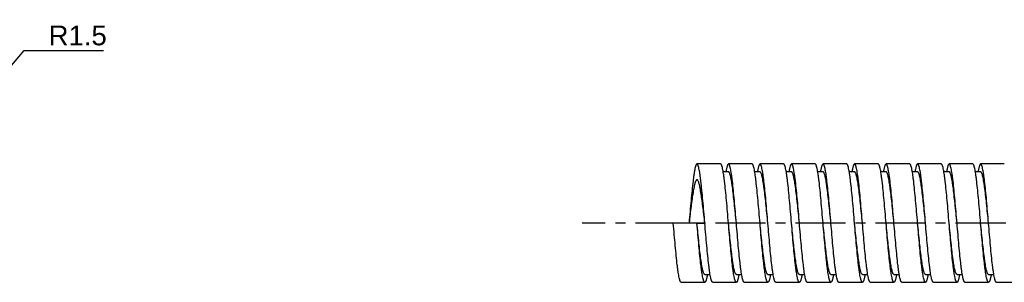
# Model space of a CAD drawing. Header units: millimetres. Extents: x 601 to 1195, y -13 to 407.
# Tile 5 of 8: x 869 to 994, y 249 to 282. Entities that reach past the tile are written whole.
import ezdxf

# ---------------------------------------------------------------- set-up
doc = ezdxf.new("R2010")
doc.units = ezdxf.units.MM
doc.header["$LTSCALE"] = 0.1
doc.linetypes.add('CENTERX2', pattern=[101.6, 63.5, -12.7, 12.7, -12.7])
doc.layers.add('CENTER', color=1, linetype='CENTERX2')
doc.layers.add('DIM', color=3, linetype='Continuous')
doc.styles.get("Standard").update_dxf_attribs({"font": 'arial_0.ttf'})
doc.dimstyles.new('ISO-25', dxfattribs={"dimtxt": 2.5, "dimasz": 2.5, "dimexe": 1.25, "dimexo": 0.625, "dimtad": 1, "dimtxsty": 'Standard', "dimcen": 2.5, "dimadec": 0, "dimazin": 0, "dimtfac": 1, "dimtmove": 0, "dimatfit": 3, "dimfxl": 1, "dimarcsym": 0})

msp = doc.modelspace()

# ---------------------------------------------------------------- linework, layer by layer
at = {"color": 7, "linetype": 'Continuous'}
for p, q in [((957.702, 263.516), (954.702, 263.516)), ((958.702, 262.516), (958.03, 262.516)), ((961.702, 263.516), (958.702, 263.516)), ((962.702, 262.516), (962.034, 262.516)), ((965.702, 263.516), (962.702, 263.516)), ((966.702, 262.516), (966.03, 262.516)), ((966.702, 263.516), (966.701, 263.516)), ((969.702, 263.516), (966.702, 263.516)), ((969.702, 263.516), (969.701, 263.516)), ((970.702, 262.516), (970.032, 262.516)), ((970.702, 262.516), (970.701, 262.516)), ((973.702, 263.516), (970.702, 263.516)), ((974.702, 262.516), (974.031, 262.516)), ((977.702, 263.516), (974.702, 263.516)), ((978.702, 262.516), (978.03, 262.516)), ((981.702, 263.516), (978.702, 263.516)), ((982.702, 262.516), (982.034, 262.516)), ((985.702, 263.516), (982.702, 263.516)), ((986.702, 262.516), (986.03, 262.516)), ((989.702, 263.516), (986.702, 263.516)), ((990.702, 262.516), (990.032, 262.516)), ((993.702, 263.516), (990.702, 263.516)), ((951.702, 256.016), (951.701, 256.033)), ((951.701, 256.033), (954.701, 256.033)), ((954.702, 256.016), (954.701, 256.033)), ((954.701, 256.031), (955.701, 256.031)), ((955.702, 256.016), (955.701, 256.031)), ((955.702, 249.516), (956.372, 249.516)), ((959.702, 249.516), (960.374, 249.516)), ((963.702, 249.516), (964.37, 249.516)), ((967.702, 249.516), (968.374, 249.516)), ((971.702, 249.516), (972.373, 249.516)), ((975.702, 249.516), (976.372, 249.516)), ((979.702, 249.516), (980.374, 249.516)), ((983.702, 249.516), (984.37, 249.516)), ((987.702, 249.516), (988.374, 249.516)), ((991.702, 249.516), (992.373, 249.516)), ((952.702, 248.516), (955.702, 248.516)), ((956.702, 248.516), (959.702, 248.516)), ((960.702, 248.516), (963.702, 248.516)), ((964.702, 248.516), (967.702, 248.516)), ((968.702, 248.516), (971.702, 248.516)), ((972.702, 248.516), (975.702, 248.516)), ((976.702, 248.516), (979.702, 248.516)), ((980.702, 248.516), (983.702, 248.516)), ((984.702, 248.516), (987.702, 248.516)), ((988.702, 248.516), (991.702, 248.516)), ((992.702, 248.516), (995.702, 248.516))]:
    msp.add_line(p, q, dxfattribs=at)
for points, knots in [([(954.702, 263.516), (954.678, 263.516), (954.64, 263.485), (954.605, 263.431), (954.574, 263.367), (954.544, 263.287), (954.499, 263.145), (954.446, 262.926), (954.385, 262.612), (954.323, 262.236), (954.262, 261.8), (954.175, 261.112), (954.07, 260.139), (953.948, 258.861), (953.826, 257.475), (953.745, 256.52), (953.704, 256.033)], [0, 0, 0, 0, 0.0094838, 0.0166822, 0.0259077, 0.0372626, 0.0507851, 0.0843488, 0.126458, 0.1767989, 0.2349306, 0.3003343, 0.4504467, 0.6215074, 0.8070409, 1, 1, 1, 1]), ([(955.701, 256.031), (955.66, 256.518), (955.579, 257.473), (955.456, 258.86), (955.334, 260.138), (955.229, 261.111), (955.143, 261.799), (955.081, 262.236), (955.02, 262.612), (954.959, 262.926), (954.905, 263.145), (954.861, 263.287), (954.83, 263.367), (954.799, 263.431), (954.765, 263.485), (954.726, 263.516), (954.702, 263.516)], [0, 0, 0, 0, 0.1929439, 0.3784718, 0.5495337, 0.6996516, 0.7650545, 0.8231938, 0.8735337, 0.9156496, 0.9492123, 0.9627389, 0.9740937, 0.9833163, 0.9905166, 1, 1, 1, 1]), ([(958.702, 256.016), (958.661, 256.503), (958.58, 257.46), (958.457, 258.85), (958.335, 260.13), (958.23, 261.106), (958.143, 261.795), (958.082, 262.232), (958.02, 262.61), (957.959, 262.924), (957.906, 263.144), (957.861, 263.286), (957.831, 263.367), (957.799, 263.431), (957.765, 263.485), (957.726, 263.516), (957.702, 263.516)], [0, 0, 0, 0, 0.1928438, 0.3783317, 0.5493972, 0.6995456, 0.764969, 0.8231296, 0.8734902, 0.9156244, 0.949202, 0.9627343, 0.9740934, 0.9833188, 0.9905202, 1, 1, 1, 1]), ([(958.702, 263.516), (958.668, 263.516), (958.617, 263.457), (958.574, 263.369), (958.534, 263.259), (958.494, 263.121), (958.435, 262.879), (958.398, 262.682), (958.374, 262.542)], [0, 0, 0, 0, 0.0978906, 0.1812388, 0.2911113, 0.428121, 0.5922061, 1, 1, 1, 1]), ([(959.702, 256.016), (959.661, 256.503), (959.58, 257.46), (959.457, 258.85), (959.335, 260.13), (959.23, 261.106), (959.143, 261.795), (959.082, 262.232), (959.02, 262.61), (958.959, 262.924), (958.906, 263.144), (958.861, 263.286), (958.831, 263.367), (958.799, 263.431), (958.765, 263.485), (958.726, 263.516), (958.702, 263.516)], [0, 0, 0, 0, 0.1928438, 0.3783312, 0.549396, 0.6995437, 0.7649709, 0.8231271, 0.873492, 0.915622, 0.9492033, 0.9627322, 0.9740918, 0.9833208, 0.9905207, 1, 1, 1, 1]), ([(959.702, 256.016), (959.661, 256.438), (959.58, 257.268), (959.457, 258.472), (959.335, 259.582), (959.23, 260.427), (959.143, 261.025), (959.082, 261.404), (959.02, 261.731), (958.959, 262.003), (958.898, 262.219), (958.845, 262.361), (958.799, 262.443), (958.763, 262.491), (958.726, 262.516), (958.702, 262.516)], [0, 0, 0, 0, 0.1922244, 0.3771343, 0.5477053, 0.6974873, 0.7627915, 0.8208864, 0.8712453, 0.9134563, 0.9472156, 0.972428, 0.981909, 0.9894548, 1, 1, 1, 1]), ([(962.702, 256.016), (962.661, 256.503), (962.58, 257.46), (962.457, 258.85), (962.335, 260.13), (962.23, 261.106), (962.143, 261.795), (962.082, 262.232), (962.02, 262.61), (961.959, 262.924), (961.906, 263.144), (961.861, 263.286), (961.831, 263.367), (961.799, 263.431), (961.765, 263.485), (961.726, 263.516), (961.702, 263.516)], [0, 0, 0, 0, 0.1928438, 0.3783312, 0.549396, 0.6995437, 0.7649709, 0.8231271, 0.873492, 0.915622, 0.9492033, 0.9627322, 0.9740918, 0.9833208, 0.9905207, 1, 1, 1, 1]), ([(962.702, 263.516), (962.668, 263.516), (962.617, 263.457), (962.574, 263.368), (962.533, 263.257), (962.493, 263.118), (962.434, 262.875), (962.397, 262.676), (962.373, 262.534)], [0, 0, 0, 0, 0.0977018, 0.1810618, 0.2909346, 0.427964, 0.5921262, 1, 1, 1, 1]), ([(963.702, 256.016), (963.661, 256.503), (963.58, 257.46), (963.457, 258.85), (963.335, 260.13), (963.23, 261.106), (963.143, 261.795), (963.082, 262.232), (963.02, 262.61), (962.959, 262.924), (962.906, 263.144), (962.861, 263.286), (962.831, 263.367), (962.799, 263.431), (962.765, 263.485), (962.726, 263.516), (962.702, 263.516)], [0, 0, 0, 0, 0.1928441, 0.3783322, 0.5493977, 0.6995458, 0.7649695, 0.823129, 0.8734912, 0.9156233, 0.9492035, 0.9627352, 0.9740922, 0.9833189, 0.9905218, 1, 1, 1, 1]), ([(963.702, 256.016), (963.661, 256.438), (963.58, 257.268), (963.457, 258.472), (963.335, 259.582), (963.23, 260.427), (963.143, 261.025), (963.082, 261.404), (963.02, 261.731), (962.959, 262.003), (962.898, 262.219), (962.845, 262.361), (962.799, 262.443), (962.763, 262.491), (962.726, 262.516), (962.702, 262.516)], [0, 0, 0, 0, 0.1922243, 0.3771342, 0.5477052, 0.6974872, 0.7627912, 0.8208865, 0.8712449, 0.9134566, 0.9472151, 0.9724283, 0.9819091, 0.9894543, 1, 1, 1, 1]), ([(966.702, 256.016), (966.661, 256.503), (966.58, 257.46), (966.457, 258.85), (966.335, 260.13), (966.23, 261.106), (966.143, 261.795), (966.082, 262.232), (966.02, 262.61), (965.959, 262.924), (965.906, 263.144), (965.861, 263.286), (965.831, 263.367), (965.799, 263.431), (965.765, 263.485), (965.726, 263.516), (965.702, 263.516)], [0, 0, 0, 0, 0.1928441, 0.3783322, 0.5493977, 0.6995458, 0.7649695, 0.823129, 0.8734912, 0.9156233, 0.9492035, 0.9627352, 0.9740922, 0.9833189, 0.9905218, 1, 1, 1, 1]), ([(966.701, 263.516), (966.666, 263.515), (966.616, 263.455), (966.573, 263.366), (966.532, 263.254), (966.492, 263.115), (966.434, 262.872), (966.397, 262.673), (966.372, 262.532)], [0, 0, 0, 0, 0.0984395, 0.1821315, 0.2922185, 0.4292317, 0.5931567, 1, 1, 1, 1]), ([(967.702, 256.016), (967.661, 256.503), (967.58, 257.46), (967.457, 258.85), (967.335, 260.13), (967.23, 261.106), (967.143, 261.795), (967.082, 262.232), (967.02, 262.61), (966.959, 262.924), (966.906, 263.144), (966.861, 263.286), (966.831, 263.367), (966.799, 263.431), (966.765, 263.485), (966.726, 263.516), (966.702, 263.516)], [0, 0, 0, 0, 0.1928434, 0.3783307, 0.5493957, 0.6995438, 0.7649693, 0.8231278, 0.8734903, 0.9156234, 0.9492017, 0.9627324, 0.9740934, 0.9833209, 0.9905217, 1, 1, 1, 1]), ([(967.702, 256.016), (967.661, 256.438), (967.58, 257.268), (967.457, 258.472), (967.335, 259.582), (967.23, 260.427), (967.143, 261.025), (967.082, 261.404), (967.02, 261.731), (966.959, 262.003), (966.898, 262.219), (966.845, 262.361), (966.799, 262.443), (966.763, 262.491), (966.726, 262.516), (966.702, 262.516)], [0, 0, 0, 0, 0.1922242, 0.3771339, 0.5477049, 0.6974869, 0.7627911, 0.8208863, 0.8712447, 0.9134566, 0.9472147, 0.9724284, 0.9819095, 0.9894539, 1, 1, 1, 1]), ([(970.702, 256.016), (970.661, 256.503), (970.58, 257.46), (970.457, 258.85), (970.335, 260.13), (970.23, 261.106), (970.143, 261.795), (970.082, 262.232), (970.02, 262.61), (969.959, 262.924), (969.906, 263.144), (969.861, 263.286), (969.831, 263.367), (969.799, 263.431), (969.765, 263.485), (969.726, 263.516), (969.702, 263.516)], [0, 0, 0, 0, 0.1928434, 0.3783307, 0.5493957, 0.6995438, 0.7649693, 0.8231278, 0.8734903, 0.9156234, 0.9492017, 0.9627324, 0.9740934, 0.9833209, 0.9905217, 1, 1, 1, 1]), ([(970.702, 263.516), (970.668, 263.516), (970.617, 263.457), (970.575, 263.369), (970.534, 263.259), (970.494, 263.121), (970.435, 262.88), (970.398, 262.683), (970.374, 262.542)], [0, 0, 0, 0, 0.0978899, 0.1812555, 0.2911098, 0.4281228, 0.5922206, 1, 1, 1, 1]), ([(971.702, 256.016), (971.661, 256.503), (971.58, 257.46), (971.457, 258.85), (971.335, 260.13), (971.23, 261.106), (971.143, 261.795), (971.082, 262.232), (971.02, 262.61), (970.959, 262.924), (970.906, 263.144), (970.861, 263.286), (970.831, 263.367), (970.799, 263.431), (970.765, 263.485), (970.726, 263.516), (970.702, 263.516)], [0, 0, 0, 0, 0.1928441, 0.3783319, 0.5493968, 0.6995444, 0.7649706, 0.8231275, 0.8734924, 0.915622, 0.9492045, 0.9627336, 0.9740913, 0.9833199, 0.9905221, 1, 1, 1, 1]), ([(971.702, 256.016), (971.661, 256.438), (971.58, 257.268), (971.457, 258.472), (971.335, 259.582), (971.23, 260.427), (971.143, 261.025), (971.082, 261.404), (971.02, 261.731), (970.959, 262.003), (970.898, 262.219), (970.845, 262.361), (970.799, 262.443), (970.763, 262.491), (970.726, 262.516), (970.702, 262.516)], [0, 0, 0, 0, 0.1922239, 0.3771333, 0.5477042, 0.6974863, 0.762791, 0.8208858, 0.8712448, 0.9134565, 0.9472148, 0.9724289, 0.9819117, 0.9894571, 1, 1, 1, 1]), ([(974.702, 256.016), (974.661, 256.503), (974.58, 257.46), (974.457, 258.85), (974.335, 260.13), (974.23, 261.106), (974.143, 261.795), (974.082, 262.232), (974.02, 262.61), (973.959, 262.924), (973.906, 263.144), (973.861, 263.286), (973.831, 263.367), (973.799, 263.431), (973.765, 263.485), (973.726, 263.516), (973.702, 263.516)], [0, 0, 0, 0, 0.1928441, 0.3783319, 0.5493968, 0.6995444, 0.7649706, 0.8231275, 0.8734924, 0.915622, 0.9492045, 0.9627336, 0.9740913, 0.9833199, 0.9905221, 1, 1, 1, 1]), ([(974.702, 263.516), (974.667, 263.516), (974.616, 263.456), (974.573, 263.366), (974.532, 263.253), (974.491, 263.112), (974.432, 262.865), (974.395, 262.664), (974.37, 262.52)], [0, 0, 0, 0, 0.097372, 0.1806905, 0.290604, 0.4276831, 0.5919337, 1, 1, 1, 1]), ([(975.702, 256.016), (975.661, 256.503), (975.58, 257.46), (975.457, 258.85), (975.335, 260.13), (975.23, 261.106), (975.143, 261.795), (975.082, 262.232), (975.02, 262.61), (974.959, 262.924), (974.906, 263.144), (974.861, 263.286), (974.831, 263.367), (974.799, 263.431), (974.765, 263.485), (974.726, 263.516), (974.702, 263.516)], [0, 0, 0, 0, 0.1928438, 0.3783317, 0.5493972, 0.6995456, 0.764969, 0.8231296, 0.8734902, 0.9156244, 0.949202, 0.9627343, 0.9740934, 0.9833188, 0.9905202, 1, 1, 1, 1]), ([(975.702, 256.016), (975.661, 256.438), (975.58, 257.268), (975.457, 258.472), (975.335, 259.582), (975.23, 260.427), (975.143, 261.025), (975.082, 261.404), (975.02, 261.731), (974.959, 262.003), (974.898, 262.219), (974.845, 262.361), (974.799, 262.443), (974.763, 262.491), (974.726, 262.516), (974.702, 262.516)], [0, 0, 0, 0, 0.1922239, 0.3771334, 0.5477041, 0.6974861, 0.7627915, 0.8208854, 0.871245, 0.9134558, 0.947215, 0.9724279, 0.9819105, 0.9894541, 1, 1, 1, 1]), ([(978.702, 256.016), (978.661, 256.503), (978.58, 257.46), (978.457, 258.85), (978.335, 260.13), (978.23, 261.106), (978.143, 261.795), (978.082, 262.232), (978.02, 262.61), (977.959, 262.924), (977.906, 263.144), (977.861, 263.286), (977.831, 263.367), (977.799, 263.431), (977.765, 263.485), (977.726, 263.516), (977.702, 263.516)], [0, 0, 0, 0, 0.1928438, 0.3783317, 0.5493972, 0.6995456, 0.764969, 0.8231296, 0.8734902, 0.9156244, 0.949202, 0.9627343, 0.9740934, 0.9833188, 0.9905202, 1, 1, 1, 1]), ([(978.702, 263.516), (978.668, 263.516), (978.617, 263.457), (978.574, 263.369), (978.534, 263.259), (978.494, 263.121), (978.435, 262.879), (978.398, 262.682), (978.374, 262.542)], [0, 0, 0, 0, 0.0978906, 0.1812388, 0.2911113, 0.428121, 0.5922061, 1, 1, 1, 1]), ([(979.702, 256.016), (979.661, 256.503), (979.58, 257.46), (979.457, 258.85), (979.335, 260.13), (979.23, 261.106), (979.143, 261.795), (979.082, 262.232), (979.02, 262.61), (978.959, 262.924), (978.906, 263.144), (978.861, 263.286), (978.831, 263.367), (978.799, 263.431), (978.765, 263.485), (978.726, 263.516), (978.702, 263.516)], [0, 0, 0, 0, 0.1928438, 0.3783312, 0.549396, 0.6995437, 0.7649709, 0.8231271, 0.873492, 0.915622, 0.9492033, 0.9627322, 0.9740918, 0.9833208, 0.9905207, 1, 1, 1, 1]), ([(979.702, 256.016), (979.661, 256.438), (979.58, 257.268), (979.457, 258.472), (979.335, 259.582), (979.23, 260.427), (979.143, 261.025), (979.082, 261.404), (979.02, 261.731), (978.959, 262.003), (978.898, 262.219), (978.845, 262.361), (978.799, 262.443), (978.763, 262.491), (978.726, 262.516), (978.702, 262.516)], [0, 0, 0, 0, 0.1922238, 0.3771332, 0.5477038, 0.6974856, 0.7627921, 0.8208849, 0.8712456, 0.9134552, 0.9472155, 0.9724274, 0.981911, 0.9894545, 1, 1, 1, 1]), ([(982.702, 256.016), (982.661, 256.503), (982.58, 257.46), (982.457, 258.85), (982.335, 260.13), (982.23, 261.106), (982.143, 261.795), (982.082, 262.232), (982.02, 262.61), (981.959, 262.924), (981.906, 263.144), (981.861, 263.286), (981.831, 263.367), (981.799, 263.431), (981.765, 263.485), (981.726, 263.516), (981.702, 263.516)], [0, 0, 0, 0, 0.1928438, 0.3783312, 0.549396, 0.6995437, 0.7649709, 0.8231271, 0.873492, 0.915622, 0.9492033, 0.9627322, 0.9740918, 0.9833208, 0.9905207, 1, 1, 1, 1]), ([(982.702, 263.516), (982.668, 263.516), (982.617, 263.457), (982.574, 263.368), (982.533, 263.257), (982.493, 263.118), (982.434, 262.875), (982.397, 262.676), (982.373, 262.534)], [0, 0, 0, 0, 0.0977018, 0.1810618, 0.2909346, 0.4279642, 0.5921264, 1, 1, 1, 1]), ([(983.702, 256.016), (983.661, 256.503), (983.58, 257.46), (983.457, 258.85), (983.335, 260.13), (983.23, 261.106), (983.143, 261.795), (983.082, 262.232), (983.02, 262.61), (982.959, 262.924), (982.906, 263.144), (982.861, 263.286), (982.831, 263.367), (982.799, 263.431), (982.765, 263.485), (982.726, 263.516), (982.702, 263.516)], [0, 0, 0, 0, 0.1928441, 0.3783322, 0.5493977, 0.6995458, 0.7649695, 0.823129, 0.8734912, 0.9156233, 0.9492035, 0.9627352, 0.9740922, 0.9833189, 0.9905218, 1, 1, 1, 1]), ([(983.702, 256.016), (983.661, 256.438), (983.58, 257.268), (983.457, 258.472), (983.335, 259.582), (983.23, 260.427), (983.143, 261.025), (983.082, 261.404), (983.02, 261.731), (982.959, 262.003), (982.898, 262.219), (982.845, 262.361), (982.799, 262.443), (982.763, 262.491), (982.726, 262.516), (982.702, 262.516)], [0, 0, 0, 0, 0.1922238, 0.3771331, 0.5477036, 0.6974853, 0.7627927, 0.8208845, 0.8712463, 0.9134547, 0.9472162, 0.9724269, 0.9819114, 0.9894551, 1, 1, 1, 1]), ([(986.702, 256.016), (986.661, 256.503), (986.58, 257.46), (986.457, 258.85), (986.335, 260.13), (986.23, 261.106), (986.143, 261.795), (986.082, 262.232), (986.02, 262.61), (985.959, 262.924), (985.906, 263.144), (985.861, 263.286), (985.831, 263.367), (985.799, 263.431), (985.765, 263.485), (985.726, 263.516), (985.702, 263.516)], [0, 0, 0, 0, 0.1928441, 0.3783322, 0.5493977, 0.6995458, 0.7649695, 0.823129, 0.8734912, 0.9156233, 0.9492035, 0.9627352, 0.9740922, 0.9833189, 0.9905218, 1, 1, 1, 1]), ([(986.702, 263.516), (986.668, 263.516), (986.617, 263.456), (986.574, 263.368), (986.533, 263.256), (986.493, 263.117), (986.434, 262.873), (986.397, 262.674), (986.372, 262.532)], [0, 0, 0, 0, 0.0976522, 0.1809768, 0.2908808, 0.4279176, 0.5920751, 1, 1, 1, 1]), ([(987.702, 256.016), (987.661, 256.503), (987.58, 257.46), (987.457, 258.85), (987.335, 260.13), (987.23, 261.106), (987.143, 261.795), (987.082, 262.232), (987.02, 262.61), (986.959, 262.924), (986.906, 263.144), (986.861, 263.286), (986.831, 263.367), (986.799, 263.431), (986.765, 263.485), (986.726, 263.516), (986.702, 263.516)], [0, 0, 0, 0, 0.1928436, 0.3783311, 0.5493961, 0.6995442, 0.7649697, 0.8231281, 0.8734904, 0.9156233, 0.9492016, 0.9627323, 0.9740931, 0.9833197, 0.9905194, 1, 1, 1, 1]), ([(987.702, 256.016), (987.661, 256.438), (987.58, 257.268), (987.457, 258.472), (987.335, 259.582), (987.23, 260.427), (987.143, 261.025), (987.082, 261.404), (987.02, 261.731), (986.959, 262.003), (986.898, 262.219), (986.845, 262.361), (986.799, 262.443), (986.763, 262.491), (986.726, 262.516), (986.702, 262.516)], [0, 0, 0, 0, 0.1922238, 0.377133, 0.5477035, 0.6974851, 0.7627933, 0.8208842, 0.871247, 0.9134543, 0.9472169, 0.9724265, 0.9819113, 0.9894557, 1, 1, 1, 1]), ([(990.702, 256.016), (990.661, 256.503), (990.58, 257.46), (990.457, 258.85), (990.335, 260.13), (990.23, 261.106), (990.143, 261.795), (990.082, 262.232), (990.02, 262.61), (989.959, 262.924), (989.906, 263.144), (989.861, 263.286), (989.831, 263.367), (989.799, 263.431), (989.765, 263.485), (989.726, 263.516), (989.702, 263.516)], [0, 0, 0, 0, 0.1928436, 0.3783311, 0.5493961, 0.6995442, 0.7649697, 0.8231281, 0.8734904, 0.9156233, 0.9492016, 0.9627323, 0.9740931, 0.9833197, 0.9905194, 1, 1, 1, 1]), ([(990.702, 263.516), (990.668, 263.516), (990.617, 263.457), (990.575, 263.369), (990.534, 263.259), (990.494, 263.121), (990.435, 262.88), (990.398, 262.683), (990.374, 262.542)], [0, 0, 0, 0, 0.0978899, 0.1812555, 0.2911098, 0.4281228, 0.5922206, 1, 1, 1, 1]), ([(991.702, 256.016), (991.661, 256.503), (991.58, 257.46), (991.457, 258.85), (991.335, 260.13), (991.23, 261.106), (991.143, 261.795), (991.082, 262.232), (991.02, 262.61), (990.959, 262.924), (990.906, 263.144), (990.861, 263.286), (990.831, 263.367), (990.799, 263.431), (990.765, 263.485), (990.726, 263.516), (990.702, 263.516)], [0, 0, 0, 0, 0.1928441, 0.3783319, 0.5493968, 0.6995444, 0.7649706, 0.8231275, 0.8734924, 0.915622, 0.9492045, 0.9627336, 0.9740913, 0.9833199, 0.9905221, 1, 1, 1, 1]), ([(991.702, 256.016), (991.661, 256.438), (991.58, 257.268), (991.457, 258.472), (991.335, 259.582), (991.23, 260.427), (991.143, 261.025), (991.082, 261.404), (991.02, 261.731), (990.959, 262.003), (990.898, 262.219), (990.845, 262.361), (990.799, 262.443), (990.763, 262.491), (990.726, 262.516), (990.702, 262.516)], [0, 0, 0, 0, 0.1922238, 0.377133, 0.5477034, 0.697485, 0.7627938, 0.820884, 0.8712476, 0.913454, 0.9472176, 0.9724261, 0.981911, 0.9894562, 1, 1, 1, 1]), ([(954.702, 261.516), (954.68, 261.516), (954.643, 261.496), (954.606, 261.455), (954.56, 261.386), (954.507, 261.266), (954.446, 261.084), (954.385, 260.855), (954.324, 260.579), (954.262, 260.259), (954.176, 259.755), (954.071, 259.042), (953.949, 258.106), (953.827, 257.09), (953.746, 256.39), (953.704, 256.033)], [0, 0, 0, 0, 0.0120305, 0.020083, 0.0299514, 0.0556669, 0.0896933, 0.1320063, 0.1823427, 0.2403153, 0.3054174, 0.4546127, 0.6244417, 0.8085488, 1, 1, 1, 1]), ([(955.701, 256.031), (955.659, 256.388), (955.578, 257.088), (955.456, 258.104), (955.334, 259.041), (955.229, 259.755), (955.143, 260.258), (955.081, 260.578), (955.02, 260.854), (954.958, 261.084), (954.898, 261.266), (954.844, 261.386), (954.799, 261.455), (954.762, 261.496), (954.725, 261.516), (954.702, 261.516)], [0, 0, 0, 0, 0.1914305, 0.3755296, 0.5453596, 0.6945616, 0.7596698, 0.8176452, 0.8679874, 0.9103028, 0.9443331, 0.9700496, 0.9799157, 0.9879708, 1, 1, 1, 1]), ([(952.702, 248.516), (952.678, 248.516), (952.64, 248.546), (952.605, 248.601), (952.574, 248.664), (952.543, 248.745), (952.499, 248.887), (952.445, 249.107), (952.384, 249.422), (952.323, 249.799), (952.261, 250.236), (952.175, 250.926), (952.069, 251.902), (951.947, 253.182), (951.825, 254.571), (951.744, 255.528), (951.702, 256.016)], [0, 0, 0, 0, 0.009478, 0.0166799, 0.0259086, 0.0372665, 0.0507953, 0.0843778, 0.126507, 0.1768719, 0.2350285, 0.3004549, 0.450601, 0.6216683, 0.8071484, 1, 1, 1, 1]), ([(955.702, 248.516), (955.678, 248.516), (955.64, 248.546), (955.605, 248.601), (955.574, 248.664), (955.543, 248.745), (955.499, 248.887), (955.445, 249.107), (955.384, 249.422), (955.323, 249.799), (955.261, 250.236), (955.175, 250.926), (955.069, 251.902), (954.947, 253.182), (954.825, 254.571), (954.744, 255.528), (954.702, 256.016)], [0, 0, 0, 0, 0.009478, 0.0166799, 0.0259086, 0.0372665, 0.0507953, 0.0843778, 0.126507, 0.1768719, 0.2350285, 0.3004549, 0.450601, 0.6216683, 0.8071484, 1, 1, 1, 1]), ([(955.702, 249.516), (955.679, 249.516), (955.641, 249.541), (955.605, 249.589), (955.559, 249.671), (955.506, 249.813), (955.445, 250.028), (955.384, 250.301), (955.323, 250.628), (955.261, 251.007), (955.175, 251.604), (955.069, 252.45), (954.947, 253.56), (954.825, 254.764), (954.744, 255.593), (954.702, 256.016)], [0, 0, 0, 0, 0.0105444, 0.018091, 0.0275726, 0.0527833, 0.086544, 0.1287533, 0.1791134, 0.2372071, 0.3025121, 0.4522927, 0.6228648, 0.8077696, 1, 1, 1, 1]), ([(956.702, 248.516), (956.678, 248.516), (956.64, 248.546), (956.605, 248.601), (956.574, 248.664), (956.543, 248.745), (956.499, 248.887), (956.445, 249.107), (956.384, 249.422), (956.323, 249.799), (956.261, 250.236), (956.175, 250.926), (956.069, 251.902), (955.947, 253.182), (955.825, 254.571), (955.744, 255.528), (955.702, 256.016)], [0, 0, 0, 0, 0.0094806, 0.0166805, 0.0259068, 0.0372675, 0.0507984, 0.0843765, 0.1265097, 0.1768717, 0.2350305, 0.3004557, 0.4506038, 0.6216689, 0.8071564, 1, 1, 1, 1]), ([(959.702, 248.516), (959.678, 248.516), (959.64, 248.546), (959.605, 248.601), (959.574, 248.664), (959.543, 248.745), (959.499, 248.887), (959.445, 249.107), (959.384, 249.422), (959.323, 249.799), (959.261, 250.236), (959.175, 250.926), (959.069, 251.902), (958.947, 253.182), (958.825, 254.571), (958.744, 255.528), (958.702, 256.016)], [0, 0, 0, 0, 0.0094806, 0.0166805, 0.0259068, 0.0372675, 0.0507984, 0.0843765, 0.1265097, 0.1768717, 0.2350305, 0.3004557, 0.4506038, 0.6216689, 0.8071564, 1, 1, 1, 1]), ([(959.702, 249.516), (959.679, 249.516), (959.641, 249.541), (959.605, 249.589), (959.559, 249.671), (959.506, 249.813), (959.445, 250.028), (959.384, 250.301), (959.323, 250.628), (959.261, 251.007), (959.175, 251.604), (959.069, 252.45), (958.947, 253.56), (958.825, 254.764), (958.744, 255.593), (958.702, 256.016)], [0, 0, 0, 0, 0.0105439, 0.0180909, 0.0275732, 0.0527828, 0.0865449, 0.1287533, 0.1791147, 0.2372073, 0.3025136, 0.4522952, 0.622866, 0.8077756, 1, 1, 1, 1]), ([(960.702, 248.516), (960.678, 248.516), (960.64, 248.546), (960.605, 248.601), (960.574, 248.664), (960.543, 248.745), (960.499, 248.887), (960.445, 249.107), (960.384, 249.422), (960.323, 249.799), (960.261, 250.236), (960.175, 250.926), (960.069, 251.902), (959.947, 253.182), (959.825, 254.571), (959.744, 255.528), (959.702, 256.016)], [0, 0, 0, 0, 0.0094781, 0.016681, 0.025908, 0.0372649, 0.0507963, 0.0843769, 0.1265086, 0.1768712, 0.2350304, 0.3004544, 0.4506023, 0.6216678, 0.8071559, 1, 1, 1, 1]), ([(963.702, 248.516), (963.678, 248.516), (963.64, 248.546), (963.605, 248.601), (963.574, 248.664), (963.543, 248.745), (963.499, 248.887), (963.445, 249.107), (963.384, 249.422), (963.323, 249.799), (963.261, 250.236), (963.175, 250.926), (963.069, 251.902), (962.947, 253.182), (962.825, 254.571), (962.744, 255.528), (962.702, 256.016)], [0, 0, 0, 0, 0.0094781, 0.016681, 0.025908, 0.0372649, 0.0507963, 0.0843769, 0.1265086, 0.1768712, 0.2350304, 0.3004544, 0.4506023, 0.6216678, 0.8071559, 1, 1, 1, 1]), ([(963.702, 249.516), (963.679, 249.516), (963.641, 249.541), (963.605, 249.589), (963.559, 249.671), (963.506, 249.813), (963.445, 250.028), (963.384, 250.301), (963.323, 250.628), (963.261, 251.007), (963.175, 251.604), (963.069, 252.45), (962.947, 253.56), (962.825, 254.764), (962.744, 255.593), (962.702, 256.016)], [0, 0, 0, 0, 0.0105434, 0.0180906, 0.0275736, 0.0527823, 0.0865454, 0.1287527, 0.1791152, 0.2372068, 0.302514, 0.4522956, 0.6228662, 0.8077758, 1, 1, 1, 1]), ([(964.702, 248.516), (964.678, 248.516), (964.64, 248.546), (964.605, 248.601), (964.574, 248.664), (964.543, 248.745), (964.499, 248.887), (964.445, 249.107), (964.384, 249.422), (964.323, 249.799), (964.261, 250.236), (964.175, 250.926), (964.069, 251.902), (963.947, 253.182), (963.825, 254.571), (963.744, 255.528), (963.702, 256.016)], [0, 0, 0, 0, 0.0094796, 0.0166793, 0.025908, 0.0372679, 0.050797, 0.0843779, 0.1265082, 0.1768728, 0.2350292, 0.3004563, 0.450604, 0.6216689, 0.8071563, 1, 1, 1, 1]), ([(967.702, 248.516), (967.678, 248.516), (967.64, 248.546), (967.605, 248.601), (967.574, 248.664), (967.543, 248.745), (967.499, 248.887), (967.445, 249.107), (967.384, 249.422), (967.323, 249.799), (967.261, 250.236), (967.175, 250.926), (967.069, 251.902), (966.947, 253.182), (966.825, 254.571), (966.744, 255.528), (966.702, 256.016)], [0, 0, 0, 0, 0.0094796, 0.0166793, 0.025908, 0.0372679, 0.050797, 0.0843779, 0.1265082, 0.1768728, 0.2350292, 0.3004563, 0.450604, 0.6216689, 0.8071563, 1, 1, 1, 1]), ([(967.702, 249.516), (967.679, 249.516), (967.641, 249.541), (967.605, 249.589), (967.559, 249.671), (967.506, 249.813), (967.445, 250.028), (967.384, 250.301), (967.323, 250.628), (967.261, 251.007), (967.175, 251.604), (967.069, 252.45), (966.947, 253.56), (966.825, 254.764), (966.744, 255.593), (966.702, 256.016)], [0, 0, 0, 0, 0.0105432, 0.0180903, 0.027574, 0.0527819, 0.0865458, 0.1287523, 0.1791157, 0.2372064, 0.3025145, 0.452296, 0.6228665, 0.8077759, 1, 1, 1, 1]), ([(968.702, 248.516), (968.678, 248.516), (968.64, 248.546), (968.605, 248.601), (968.574, 248.664), (968.543, 248.745), (968.499, 248.887), (968.445, 249.107), (968.384, 249.422), (968.323, 249.799), (968.261, 250.236), (968.175, 250.926), (968.069, 251.902), (967.947, 253.182), (967.825, 254.571), (967.744, 255.528), (967.702, 256.016)], [0, 0, 0, 0, 0.0094796, 0.0166812, 0.0259067, 0.0372654, 0.0507979, 0.0843756, 0.1265098, 0.1768703, 0.235031, 0.3004542, 0.4506027, 0.6216682, 0.8071561, 1, 1, 1, 1]), ([(971.702, 249.516), (971.679, 249.516), (971.641, 249.541), (971.605, 249.589), (971.559, 249.671), (971.506, 249.813), (971.445, 250.028), (971.384, 250.301), (971.323, 250.628), (971.261, 251.007), (971.175, 251.604), (971.069, 252.45), (970.947, 253.56), (970.825, 254.764), (970.744, 255.593), (970.702, 256.016)], [0, 0, 0, 0, 0.0105432, 0.0180898, 0.0275741, 0.0527818, 0.0865461, 0.1287521, 0.179116, 0.2372061, 0.3025148, 0.4522963, 0.6228667, 0.807776, 1, 1, 1, 1]), ([(971.702, 248.516), (971.678, 248.516), (971.64, 248.546), (971.605, 248.601), (971.574, 248.664), (971.543, 248.745), (971.499, 248.887), (971.445, 249.107), (971.384, 249.422), (971.323, 249.799), (971.261, 250.236), (971.175, 250.926), (971.069, 251.902), (970.947, 253.182), (970.825, 254.571), (970.744, 255.528), (970.702, 256.016)], [0, 0, 0, 0, 0.0094796, 0.0166812, 0.0259067, 0.0372654, 0.0507979, 0.0843756, 0.1265098, 0.1768703, 0.235031, 0.3004542, 0.4506027, 0.6216682, 0.8071561, 1, 1, 1, 1]), ([(972.702, 248.516), (972.678, 248.516), (972.64, 248.546), (972.605, 248.601), (972.574, 248.664), (972.543, 248.745), (972.499, 248.887), (972.445, 249.107), (972.384, 249.422), (972.323, 249.799), (972.261, 250.236), (972.175, 250.926), (972.069, 251.902), (971.947, 253.182), (971.825, 254.571), (971.744, 255.528), (971.702, 256.016)], [0, 0, 0, 0, 0.009478, 0.0166799, 0.0259087, 0.0372666, 0.0507955, 0.0843781, 0.1265075, 0.1768726, 0.2350293, 0.3004557, 0.4506033, 0.6216682, 0.807156, 1, 1, 1, 1]), ([(975.702, 249.516), (975.679, 249.516), (975.641, 249.541), (975.605, 249.589), (975.559, 249.671), (975.506, 249.813), (975.445, 250.028), (975.384, 250.301), (975.323, 250.628), (975.261, 251.007), (975.175, 251.604), (975.069, 252.45), (974.947, 253.56), (974.825, 254.764), (974.744, 255.593), (974.702, 256.016)], [0, 0, 0, 0, 0.0105435, 0.0180893, 0.027574, 0.0527821, 0.0865461, 0.1287522, 0.1791161, 0.2372061, 0.302515, 0.4522965, 0.6228669, 0.8077761, 1, 1, 1, 1]), ([(975.702, 248.516), (975.678, 248.516), (975.64, 248.546), (975.605, 248.601), (975.574, 248.664), (975.543, 248.745), (975.499, 248.887), (975.445, 249.107), (975.384, 249.422), (975.323, 249.799), (975.261, 250.236), (975.175, 250.926), (975.069, 251.902), (974.947, 253.182), (974.825, 254.571), (974.744, 255.528), (974.702, 256.016)], [0, 0, 0, 0, 0.009478, 0.0166799, 0.0259087, 0.0372666, 0.0507955, 0.0843781, 0.1265075, 0.1768726, 0.2350293, 0.3004557, 0.4506033, 0.6216682, 0.807156, 1, 1, 1, 1]), ([(976.702, 248.516), (976.678, 248.516), (976.64, 248.546), (976.605, 248.601), (976.574, 248.664), (976.543, 248.745), (976.499, 248.887), (976.445, 249.107), (976.384, 249.422), (976.323, 249.799), (976.261, 250.236), (976.175, 250.926), (976.069, 251.902), (975.947, 253.182), (975.825, 254.571), (975.744, 255.528), (975.702, 256.016)], [0, 0, 0, 0, 0.0094806, 0.0166805, 0.0259068, 0.0372675, 0.0507984, 0.0843765, 0.1265097, 0.1768717, 0.2350305, 0.3004557, 0.4506038, 0.6216689, 0.8071564, 1, 1, 1, 1]), ([(979.702, 249.516), (979.679, 249.516), (979.641, 249.541), (979.605, 249.589), (979.559, 249.671), (979.506, 249.813), (979.445, 250.028), (979.384, 250.301), (979.323, 250.628), (979.261, 251.007), (979.175, 251.604), (979.069, 252.45), (978.947, 253.56), (978.825, 254.764), (978.744, 255.593), (978.702, 256.016)], [0, 0, 0, 0, 0.010544, 0.0180888, 0.0275738, 0.0527826, 0.0865459, 0.1287526, 0.179116, 0.2372064, 0.302515, 0.4522966, 0.622867, 0.8077762, 1, 1, 1, 1]), ([(979.702, 248.516), (979.678, 248.516), (979.64, 248.546), (979.605, 248.601), (979.574, 248.664), (979.543, 248.745), (979.499, 248.887), (979.445, 249.107), (979.384, 249.422), (979.323, 249.799), (979.261, 250.236), (979.175, 250.926), (979.069, 251.902), (978.947, 253.182), (978.825, 254.571), (978.744, 255.528), (978.702, 256.016)], [0, 0, 0, 0, 0.0094806, 0.0166805, 0.0259068, 0.0372675, 0.0507984, 0.0843765, 0.1265097, 0.1768717, 0.2350305, 0.3004557, 0.4506038, 0.6216689, 0.8071564, 1, 1, 1, 1]), ([(980.702, 248.516), (980.678, 248.516), (980.64, 248.546), (980.605, 248.601), (980.574, 248.664), (980.543, 248.745), (980.499, 248.887), (980.445, 249.107), (980.384, 249.422), (980.323, 249.799), (980.261, 250.236), (980.175, 250.926), (980.069, 251.902), (979.947, 253.182), (979.825, 254.571), (979.744, 255.528), (979.702, 256.016)], [0, 0, 0, 0, 0.0094781, 0.016681, 0.025908, 0.0372649, 0.0507963, 0.0843769, 0.1265086, 0.1768712, 0.2350304, 0.3004544, 0.4506023, 0.6216678, 0.8071559, 1, 1, 1, 1]), ([(983.702, 249.516), (983.679, 249.516), (983.641, 249.541), (983.605, 249.589), (983.559, 249.671), (983.506, 249.813), (983.445, 250.028), (983.384, 250.301), (983.323, 250.628), (983.261, 251.007), (983.175, 251.604), (983.069, 252.45), (982.947, 253.56), (982.825, 254.764), (982.744, 255.593), (982.702, 256.016)], [0, 0, 0, 0, 0.0105445, 0.0180886, 0.0275734, 0.0527833, 0.0865456, 0.1287533, 0.1791157, 0.2372069, 0.3025148, 0.4522965, 0.622867, 0.8077762, 1, 1, 1, 1]), ([(983.702, 248.516), (983.678, 248.516), (983.64, 248.546), (983.605, 248.601), (983.574, 248.664), (983.543, 248.745), (983.499, 248.887), (983.445, 249.107), (983.384, 249.422), (983.323, 249.799), (983.261, 250.236), (983.175, 250.926), (983.069, 251.902), (982.947, 253.182), (982.825, 254.571), (982.744, 255.528), (982.702, 256.016)], [0, 0, 0, 0, 0.0094781, 0.016681, 0.025908, 0.0372649, 0.0507963, 0.0843769, 0.1265086, 0.1768712, 0.2350304, 0.3004544, 0.4506023, 0.6216678, 0.8071559, 1, 1, 1, 1]), ([(984.702, 248.516), (984.678, 248.516), (984.64, 248.546), (984.605, 248.601), (984.574, 248.664), (984.543, 248.745), (984.499, 248.887), (984.445, 249.107), (984.384, 249.422), (984.323, 249.799), (984.261, 250.236), (984.175, 250.926), (984.069, 251.902), (983.947, 253.182), (983.825, 254.571), (983.744, 255.528), (983.702, 256.016)], [0, 0, 0, 0, 0.0094796, 0.0166793, 0.025908, 0.0372679, 0.050797, 0.0843779, 0.1265082, 0.1768728, 0.2350292, 0.3004563, 0.450604, 0.6216689, 0.8071563, 1, 1, 1, 1]), ([(987.702, 249.516), (987.679, 249.516), (987.641, 249.541), (987.605, 249.589), (987.559, 249.671), (987.506, 249.813), (987.445, 250.028), (987.384, 250.301), (987.323, 250.628), (987.261, 251.007), (987.175, 251.604), (987.069, 252.45), (986.947, 253.56), (986.825, 254.764), (986.744, 255.593), (986.702, 256.016)], [0, 0, 0, 0, 0.0105451, 0.0180887, 0.0275729, 0.0527841, 0.0865451, 0.128754, 0.1791154, 0.2372075, 0.3025146, 0.4522963, 0.6228669, 0.8077762, 1, 1, 1, 1]), ([(987.702, 248.516), (987.678, 248.516), (987.64, 248.546), (987.605, 248.601), (987.574, 248.664), (987.543, 248.745), (987.499, 248.887), (987.445, 249.107), (987.384, 249.422), (987.323, 249.799), (987.261, 250.236), (987.175, 250.926), (987.069, 251.902), (986.947, 253.182), (986.825, 254.571), (986.744, 255.528), (986.702, 256.016)], [0, 0, 0, 0, 0.0094796, 0.0166793, 0.025908, 0.0372679, 0.050797, 0.0843779, 0.1265082, 0.1768728, 0.2350292, 0.3004563, 0.450604, 0.6216689, 0.8071563, 1, 1, 1, 1]), ([(988.702, 248.516), (988.678, 248.516), (988.64, 248.546), (988.605, 248.601), (988.574, 248.664), (988.543, 248.745), (988.499, 248.887), (988.445, 249.107), (988.384, 249.422), (988.323, 249.799), (988.261, 250.236), (988.175, 250.926), (988.069, 251.902), (987.947, 253.182), (987.825, 254.571), (987.744, 255.528), (987.702, 256.016)], [0, 0, 0, 0, 0.0094796, 0.0166812, 0.0259067, 0.0372654, 0.0507979, 0.0843756, 0.1265098, 0.1768703, 0.235031, 0.3004542, 0.4506027, 0.6216682, 0.8071561, 1, 1, 1, 1]), ([(991.702, 249.516), (991.679, 249.516), (991.641, 249.541), (991.605, 249.589), (991.559, 249.671), (991.506, 249.813), (991.445, 250.028), (991.384, 250.301), (991.323, 250.628), (991.261, 251.007), (991.175, 251.604), (991.069, 252.45), (990.947, 253.56), (990.825, 254.764), (990.744, 255.593), (990.702, 256.016)], [0, 0, 0, 0, 0.0105457, 0.0180892, 0.0275724, 0.0527847, 0.0865446, 0.1287546, 0.1791149, 0.2372081, 0.3025142, 0.4522961, 0.6228668, 0.8077761, 1, 1, 1, 1]), ([(991.702, 248.516), (991.678, 248.516), (991.64, 248.546), (991.605, 248.601), (991.574, 248.664), (991.543, 248.745), (991.499, 248.887), (991.445, 249.107), (991.384, 249.422), (991.323, 249.799), (991.261, 250.236), (991.175, 250.926), (991.069, 251.902), (990.947, 253.182), (990.825, 254.571), (990.744, 255.528), (990.702, 256.016)], [0, 0, 0, 0, 0.0094796, 0.0166812, 0.0259067, 0.0372654, 0.0507979, 0.0843756, 0.1265098, 0.1768703, 0.235031, 0.3004542, 0.4506027, 0.6216682, 0.8071561, 1, 1, 1, 1]), ([(992.702, 248.516), (992.678, 248.516), (992.64, 248.546), (992.605, 248.601), (992.574, 248.664), (992.543, 248.745), (992.499, 248.887), (992.445, 249.107), (992.384, 249.422), (992.323, 249.799), (992.261, 250.236), (992.175, 250.926), (992.069, 251.902), (991.947, 253.182), (991.825, 254.571), (991.744, 255.528), (991.702, 256.016)], [0, 0, 0, 0, 0.009478, 0.0166799, 0.0259087, 0.0372666, 0.0507955, 0.0843781, 0.1265075, 0.1768726, 0.2350293, 0.3004557, 0.4506033, 0.6216682, 0.807156, 1, 1, 1, 1]), ([(956.03, 249.489), (956.006, 249.348), (955.969, 249.151), (955.911, 248.91), (955.871, 248.772), (955.83, 248.662), (955.787, 248.574), (955.737, 248.516), (955.702, 248.516)], [0, 0, 0, 0, 0.407775, 0.5718678, 0.7088797, 0.8187343, 0.9020987, 1, 1, 1, 1]), ([(960.032, 249.502), (960.008, 249.359), (959.971, 249.16), (959.912, 248.915), (959.872, 248.776), (959.831, 248.664), (959.788, 248.575), (959.737, 248.516), (959.702, 248.516)], [0, 0, 0, 0, 0.4079508, 0.5721241, 0.709168, 0.8190754, 0.9023972, 1, 1, 1, 1]), ([(964.031, 249.496), (964.007, 249.354), (963.97, 249.156), (963.911, 248.913), (963.872, 248.774), (963.83, 248.663), (963.788, 248.575), (963.737, 248.516), (963.702, 248.516)], [0, 0, 0, 0, 0.4078564, 0.5720086, 0.7090347, 0.8189035, 0.902266, 1, 1, 1, 1]), ([(968.03, 249.491), (968.006, 249.35), (967.969, 249.152), (967.911, 248.91), (967.871, 248.772), (967.83, 248.662), (967.787, 248.574), (967.737, 248.516), (967.702, 248.516)], [0, 0, 0, 0, 0.4078037, 0.5718926, 0.7089034, 0.8187799, 0.9021251, 1, 1, 1, 1]), ([(972.034, 249.509), (972.009, 249.366), (971.972, 249.165), (971.913, 248.918), (971.873, 248.778), (971.831, 248.665), (971.788, 248.576), (971.737, 248.516), (971.702, 248.516)], [0, 0, 0, 0, 0.4080373, 0.5722763, 0.7093465, 0.8192544, 0.9025801, 1, 1, 1, 1]), ([(976.03, 249.489), (976.006, 249.348), (975.969, 249.151), (975.911, 248.91), (975.871, 248.772), (975.83, 248.662), (975.787, 248.574), (975.737, 248.516), (975.702, 248.516)], [0, 0, 0, 0, 0.407775, 0.5718678, 0.7088797, 0.8187343, 0.9020987, 1, 1, 1, 1]), ([(980.032, 249.502), (980.008, 249.359), (979.971, 249.16), (979.912, 248.915), (979.872, 248.776), (979.831, 248.664), (979.788, 248.575), (979.737, 248.516), (979.702, 248.516)], [0, 0, 0, 0, 0.4079508, 0.5721241, 0.709168, 0.8190754, 0.9023972, 1, 1, 1, 1]), ([(984.031, 249.496), (984.007, 249.354), (983.97, 249.156), (983.911, 248.913), (983.872, 248.774), (983.83, 248.663), (983.788, 248.575), (983.737, 248.516), (983.702, 248.516)], [0, 0, 0, 0, 0.4078561, 0.5720085, 0.7090347, 0.8189035, 0.902266, 1, 1, 1, 1]), ([(988.03, 249.491), (988.006, 249.35), (987.969, 249.152), (987.911, 248.91), (987.871, 248.772), (987.83, 248.662), (987.787, 248.574), (987.737, 248.516), (987.702, 248.516)], [0, 0, 0, 0, 0.4078037, 0.5718926, 0.7089034, 0.8187799, 0.9021251, 1, 1, 1, 1]), ([(992.034, 249.509), (992.009, 249.366), (991.972, 249.165), (991.913, 248.918), (991.873, 248.778), (991.831, 248.665), (991.788, 248.576), (991.737, 248.516), (991.702, 248.516)], [0, 0, 0, 0, 0.4080373, 0.5722763, 0.7093465, 0.8192544, 0.9025801, 1, 1, 1, 1])]:
    msp.add_open_spline(points, degree=3, knots=knots, dxfattribs=at)
at = {"layer": 'CENTER'}
msp.add_line((1105.635, 256.018), (940.148, 256.018), dxfattribs=at)

# ---------------------------------------------------------------- texts
at = {"layer": 'DIM', "insert": (872.438, 278.525), "char_height": 2.5, "attachment_point": 7}
msp.add_mtext('R1.5', dxfattribs=at)

# ---------------------------------------------------------------- leaders
at = {"layer": 'DIM', "annotation_type": 0, "has_hookline": 1, "hookline_direction": 0, "text_width": 6.963}
msp.add_leader([(864.22, 271.858), (869.313, 277.9), (871.813, 277.9)], dimstyle='ISO-25', dxfattribs=at)

doc.saveas('drawing.dxf')
